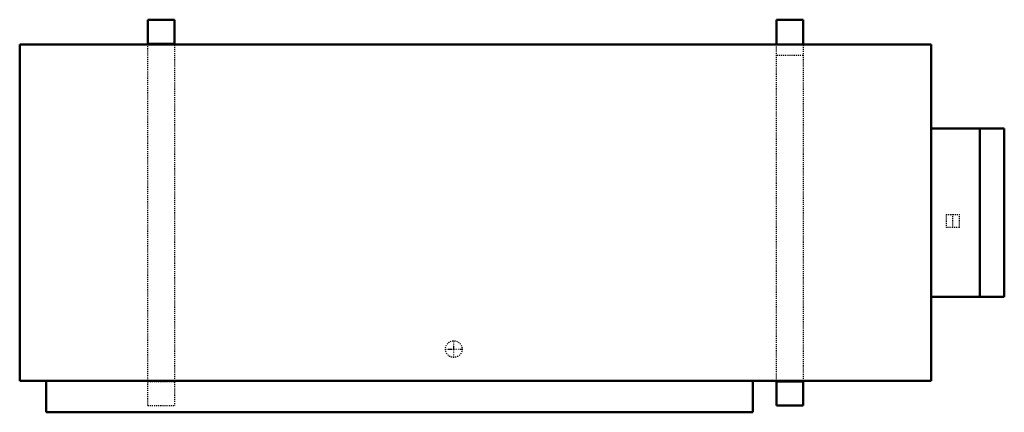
# Model space of a CAD drawing. Header units: millimetres. Extents: x -470 to 470, y -191 to 184.
import ezdxf

# ---------------------------------------------------------------- set-up
doc = ezdxf.new("R2010")
doc.units = ezdxf.units.MM
doc.linetypes.add('Center', pattern=[1.5, 0.45, -0.5, 0.05, -0.5])
doc.linetypes.add('Dashed', pattern=[2, 1, -1])
for name, color, linetype, lineweight in [('AM_0', 7, 'Continuous', 50), ('AM_7', 7, 'Center', 25), ('AM_9', 6, 'Dashed', 25)]:
    doc.layers.add(name, color=color, linetype=linetype, lineweight=lineweight)

# ---------------------------------------------------------------- blocks, each defined once
blk = doc.blocks.new('1_RXP15AVJU9_PART8_0_in_RXP15AVJU9_4')
at = {"layer": 'AM_0'}
for p, q in [((-469.9, 160.3375), (400.05, 160.3375)), ((-469.9, 160.3375), (-469.9, -160.3375)), ((400.05, -160.3375), (400.05, 160.3375)), ((400.05, -160.3375), (-469.9, -160.3375))]:
    blk.add_line(p, q, dxfattribs=at)
blk = doc.blocks.new('2_RXP15AVJU9_PART7_0_in_RXP15AVJU9_4')
at = {"layer": 'AM_0'}
for p, q in [((400.05, 80.17), (469.9, 80.17)), ((446.62, -80.17), (446.62, 80.17)), ((469.9, 80.17), (469.9, -80.17)), ((469.9, -80.17), (400.05, -80.17))]:
    blk.add_line(p, q, dxfattribs=at)
blk = doc.blocks.new('3_RXP15AVJU9_PART6_0_in_RXP15AVJU9_4')
at = {"layer": 'AM_0'}
for p, q in [((-444.5, -190.5), (-444.5, -160.3375)), ((229.87, -160.3375), (229.87, -190.5)), ((229.87, -190.5), (-444.5, -190.5))]:
    blk.add_line(p, q, dxfattribs=at)
blk = doc.blocks.new('4_RXP15AVJU9_PART5_0_in_RXP15AVJU9_4')
at = {"layer": 'AM_0'}
for p, q in [((-347.6625, 184.15), (-322.2625, 184.15)), ((-347.6625, 160.3375), (-347.6625, 184.15)), ((-322.2625, 184.15), (-322.2625, 160.3375)), ((-322.2625, 161.13125), (-347.6625, 161.13125))]:
    blk.add_line(p, q, dxfattribs=at)
at = {"layer": 'AM_9'}
for p, q in [((-347.6625, -184.15), (-347.6625, 160.3375)), ((-322.2625, 160.3375), (-322.2625, -184.15)), ((-347.6625, -161.13125), (-322.2625, -161.13125)), ((-347.6625, -184.15), (-322.2625, -184.15))]:
    blk.add_line(p, q, dxfattribs=at)
blk = doc.blocks.new('5_RXP15AVJU9_PART4_0_in_RXP15AVJU9_4')
at = {"layer": 'AM_0'}
for p, q in [((252.41, 160.34), (252.41, 184.15)), ((252.41, 184.15), (277.81, 184.15)), ((277.81, 184.15), (277.81, 160.34)), ((252.41, -184.15), (252.41, -160.34)), ((277.81, -161.13), (252.41, -161.13)), ((277.81, -160.34), (277.81, -184.15)), ((277.81, -184.15), (252.41, -184.15))]:
    blk.add_line(p, q, dxfattribs=at)
at = {"layer": 'AM_9'}
for p, q in [((252.41, -160.34), (252.41, 160.34)), ((277.81, 160.34), (277.81, -160.34)), ((277.81, 150.12), (252.41, 150.12))]:
    blk.add_line(p, q, dxfattribs=at)
blk = doc.blocks.new('6_RXP15AVJU9_PART3_0_in_RXP15AVJU9_4')
at = {"layer": 'AM_9'}
for p, q in [((420.6875, -1.5875), (427.0375, -1.5875)), ((427.0375, -14.2875), (427.0375, -1.5875)), ((427.0375, -14.2875), (420.6875, -14.2875))]:
    blk.add_line(p, q, dxfattribs=at)
blk = doc.blocks.new('7_RXP15AVJU9_PART2_0_in_RXP15AVJU9_4')
at = {"layer": 'AM_9'}
for p, q in [((414.3375, -1.5875), (420.6875, -1.5875)), ((414.3375, -1.5875), (414.3375, -14.2875)), ((420.6875, -14.2875), (420.6875, -1.5875)), ((420.6875, -14.2875), (414.3375, -14.2875))]:
    blk.add_line(p, q, dxfattribs=at)
blk = doc.blocks.new('8_RXP15AVJU9_PART1_0_in_RXP15AVJU9_4')
at = {"layer": 'AM_7'}
for p, q in [((-55.5625, -138.509375), (-55.5625, -121.840625)), ((-63.896875, -130.175), (-47.228125, -130.175))]:
    blk.add_line(p, q, dxfattribs=at)
at = {"layer": 'AM_9'}
blk.add_circle((-55.5625, -130.175), 7.9375, dxfattribs=at)

msp = doc.modelspace()

# ---------------------------------------------------------------- block references
for name in ['4_RXP15AVJU9_PART5_0_in_RXP15AVJU9_4', '5_RXP15AVJU9_PART4_0_in_RXP15AVJU9_4', '1_RXP15AVJU9_PART8_0_in_RXP15AVJU9_4', '2_RXP15AVJU9_PART7_0_in_RXP15AVJU9_4', '7_RXP15AVJU9_PART2_0_in_RXP15AVJU9_4', '6_RXP15AVJU9_PART3_0_in_RXP15AVJU9_4', '8_RXP15AVJU9_PART1_0_in_RXP15AVJU9_4', '3_RXP15AVJU9_PART6_0_in_RXP15AVJU9_4']:
    msp.add_blockref(name, (0, 0))

doc.saveas('drawing.dxf')
